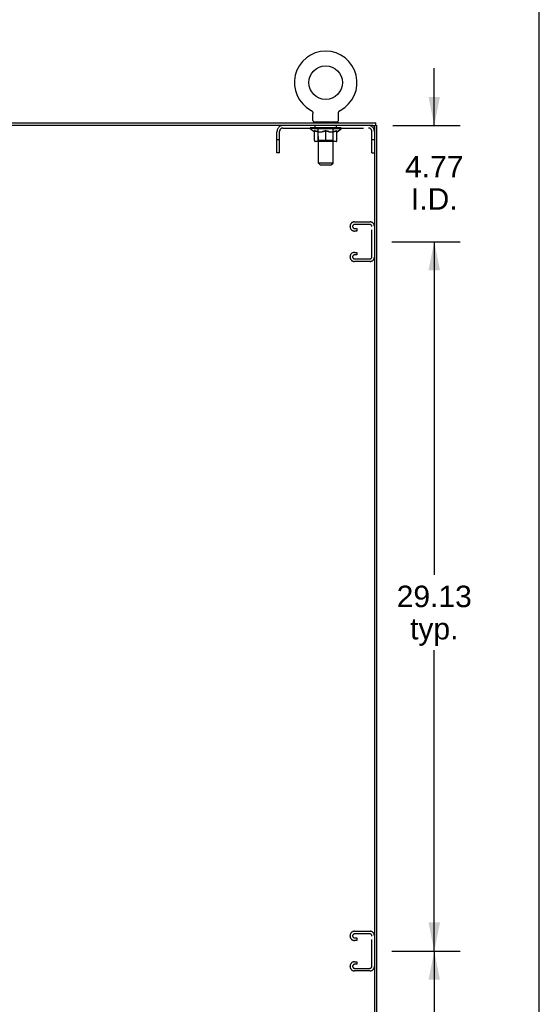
# Model space of a CAD drawing. Header units: inches. Extents: x 0 to 200, y 0 to 129.
# Tile 17 of 17: x 179 to 200, y 40 to 81. Entities that reach past the tile are written whole.
import ezdxf

# ---------------------------------------------------------------- set-up
doc = ezdxf.new("R2010")
doc.units = ezdxf.units.IN
doc.header["$LTSCALE"] = 11
doc.header["$MEASUREMENT"] = 0
doc.linetypes.add('HIDDEN', pattern=[0.2, 0.1, -0.1])
doc.layers.get('0').update_dxf_attribs({"linetype": 'CONTINUOUS'})
for name, color, linetype in [('02___PRT_ALL_AXES', 7, 'CONTINUOUS'), ('DEFAULT_2', 8, 'HIDDEN'), ('DIMENSIONS', 7, 'CONTINUOUS')]:
    doc.layers.add(name, color=color, linetype=linetype)
doc.styles.get("Standard").update_dxf_attribs({"font": 'arial.ttf'})
doc.dimstyles.new('DIMSTYLE_1', dxfattribs={"dimtxt": 0.882353, "dimasz": 1.176471, "dimexe": 0.09, "dimexo": 0.07, "dimgap": 0.0375, "dimtad": 0, "dimtih": 1, "dimtoh": 1, "dimzin": 4, "dimdsep": 46, "dimtxsty": 'Standard', "dimblk": '_FILLED', "dimblk1": '_FILLED', "dimblk2": '_FILLED', "dimcen": 0.09, "dimazin": 1, "dimtfac": 1, "dimtdec": 3, "dimtofl": 0, "dimtmove": 0, "dimatfit": 3, "dimldrblk": '_FILLED', "dimfxl": 1, "dimtolj": 1, "dimtzin": 4, "dimarcsym": 0})

# ---------------------------------------------------------------- blocks, each defined once
blk = doc.blocks.new('_FILLED')
at = {"color": 0, "linetype": 'ByBlock'}
blk.add_solid([(0, 0), (-1, 0.2), (-1, -0.2)], dxfattribs=at)
blk = doc.blocks.new('*D6')
at = {"layer": 'DIMENSIONS', "color": 2, "linetype": 'Continuous'}
for p, q in [((193.95, 42.608), (196.746, 42.608)), ((195.687, 42.608), (195.687, 28.928)), ((195.687, 13.483), (195.687, 25.84)), ((193.95, 13.483), (196.746, 13.483))]:
    blk.add_line(p, q, dxfattribs=at)
at = {"layer": 'DIMENSIONS', "color": 2, "linetype": 'Continuous', "xscale": 1.1764705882, "yscale": 1.1764705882, "zscale": 1.1764705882}
for p, rotation in [((195.687, 42.608), 90), ((195.687, 13.483), 270)]:
    blk.add_blockref('_FILLED', p, dxfattribs=dict(at, rotation=rotation))
at = {"layer": 'DIMENSIONS', "color": 2, "linetype": 'Continuous', "insert": (195.687, 28.487), "char_height": 0.8824, "width": 3.08332, "attachment_point": 2, "line_spacing_factor": 0.9}
blk.add_mtext('29.13\\Ptyp.', dxfattribs=at)
blk = doc.blocks.new('*D7')
at = {"layer": 'DIMENSIONS', "color": 2, "linetype": 'Continuous'}
for p, q in [((193.95, 71.733), (196.746, 71.733)), ((195.687, 71.733), (195.687, 58.053)), ((195.687, 42.608), (195.687, 54.965)), ((193.95, 42.608), (196.746, 42.608))]:
    blk.add_line(p, q, dxfattribs=at)
at = {"layer": 'DIMENSIONS', "color": 2, "linetype": 'Continuous', "xscale": 1.1764705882, "yscale": 1.1764705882, "zscale": 1.1764705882}
for p, rotation in [((195.687, 71.733), 90), ((195.687, 42.608), 270)]:
    blk.add_blockref('_FILLED', p, dxfattribs=dict(at, rotation=rotation))
at = {"layer": 'DIMENSIONS', "color": 2, "linetype": 'Continuous', "insert": (195.687, 57.612), "char_height": 0.8824, "width": 3.08332, "attachment_point": 2, "line_spacing_factor": 0.9}
blk.add_mtext('29.13\\Ptyp.', dxfattribs=at)
blk = doc.blocks.new('*D8')
at = {"layer": 'DIMENSIONS', "color": 2, "linetype": 'Continuous'}
for p, q in [((195.687, 76.504), (195.687, 78.857)), ((193.981, 76.504), (196.746, 76.504)), ((193.95, 71.733), (196.746, 71.733)), ((195.687, 71.733), (195.687, 69.381))]:
    blk.add_line(p, q, dxfattribs=at)
at = {"layer": 'DIMENSIONS', "color": 2, "linetype": 'Continuous', "xscale": 1.1764705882, "yscale": 1.1764705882, "zscale": 1.1764705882}
for p, rotation in [((195.687, 76.504), 270), ((195.687, 71.733), 90)]:
    blk.add_blockref('_FILLED', p, dxfattribs=dict(at, rotation=rotation))
at = {"layer": 'DIMENSIONS', "color": 2, "linetype": 'Continuous', "insert": (195.687, 75.252), "char_height": 0.8824, "width": 2.39777, "attachment_point": 2, "line_spacing_factor": 0.9}
blk.add_mtext('4.77\\PI.D.', dxfattribs=at)

msp = doc.modelspace()

# ---------------------------------------------------------------- linework, layer by layer
at = {"color": 7, "linetype": 'Continuous'}
for p, q in [((200, 0), (200, 129.412)), ((190.63, 77.127), (190.63, 77.127)), ((190.63, 77.127), (190.635, 77.125)), ((190.634, 77.126), (190.632, 77.127)), ((190.635, 77.125), (190.639, 77.122)), ((190.639, 77.122), (190.644, 77.119)), ((190.644, 77.119), (190.648, 77.116)), ((190.648, 77.116), (190.652, 77.113)), ((190.652, 77.113), (190.656, 77.11)), ((190.656, 77.11), (190.66, 77.106)), ((190.66, 77.106), (190.664, 77.103)), ((190.664, 77.103), (190.668, 77.099)), ((190.668, 77.099), (190.671, 77.095)), ((190.671, 77.095), (190.675, 77.091)), ((190.675, 77.091), (190.678, 77.087)), ((190.678, 77.087), (190.681, 77.083)), ((190.681, 77.083), (190.684, 77.078)), ((190.684, 77.079), (190.687, 77.074)), ((190.687, 77.074), (190.689, 77.069)), ((190.689, 77.07), (190.692, 77.065)), ((190.692, 77.065), (190.694, 77.06)), ((190.694, 77.06), (190.696, 77.055)), ((190.696, 77.055), (190.698, 77.05)), ((190.698, 77.051), (190.7, 77.046)), ((190.7, 77.046), (190.701, 77.041)), ((190.701, 77.041), (190.703, 77.036)), ((190.703, 77.036), (190.704, 77.03)), ((190.704, 77.03), (190.705, 77.025)), ((190.705, 77.025), (190.706, 77.02)), ((190.707, 77.005), (190.707, 77)), ((190.707, 76.707), (190.707, 77)), ((191.753, 77.01), (191.754, 77.015)), ((191.753, 76.707), (191.753, 77)), ((191.754, 77.015), (191.755, 77.02)), ((191.755, 77.025), (191.756, 77.03)), ((191.755, 77.02), (191.755, 77.025)), ((191.756, 77.03), (191.758, 77.036)), ((191.758, 77.036), (191.759, 77.041)), ((191.759, 77.041), (191.761, 77.046)), ((191.761, 77.046), (191.762, 77.051)), ((191.762, 77.05), (191.764, 77.055)), ((191.764, 77.055), (191.766, 77.06)), ((191.766, 77.06), (191.769, 77.065)), ((191.769, 77.065), (191.771, 77.07)), ((191.771, 77.069), (191.774, 77.074)), ((191.774, 77.074), (191.776, 77.079)), ((191.776, 77.078), (191.779, 77.083)), ((191.779, 77.083), (191.783, 77.087)), ((191.782, 77.087), (191.786, 77.091)), ((191.786, 77.091), (191.789, 77.095)), ((191.789, 77.095), (191.793, 77.099)), ((191.793, 77.099), (191.796, 77.103)), ((191.796, 77.103), (191.8, 77.106)), ((191.8, 77.106), (191.804, 77.11)), ((191.804, 77.11), (191.808, 77.113)), ((191.808, 77.113), (191.812, 77.116)), ((191.812, 77.116), (191.817, 77.119)), ((191.816, 77.119), (191.821, 77.122)), ((191.821, 77.122), (191.825, 77.125)), ((191.821, 77.122), (191.822, 77.123)), ((191.825, 77.125), (191.83, 77.127)), ((191.829, 77.127), (191.827, 77.126)), ((191.83, 77.127), (191.83, 77.127)), ((190.73, 76.638), (190.73, 76.608)), ((191.73, 76.638), (190.73, 76.638)), ((191.73, 76.638), (191.73, 76.608)), ((193.173, 76.504), (193.334, 76.504)), ((193.23, 76.442), (193.23, 76.504)), ((193.282, 76.504), (193.282, 76.608))]:
    msp.add_line(p, q, dxfattribs=at)
at = {"color": 3, "linetype": 'Continuous'}
for p, q in [((157.386, 76.608), (193.282, 76.608)), ((193.168, 76.504), (157.501, 76.504)), ((193.23, 76.442), (193.23, 4.775)), ((193.334, 4.712), (193.334, 76.504))]:
    msp.add_line(p, q, dxfattribs=at)
at = {"color": 7, "linetype": 'Continuous'}
for points in [[(190.706, 77.02), (190.706, 77.015), (190.707, 77.01)], [(190.706, 77.015), (190.707, 77.01), (190.707, 77.005)], [(191.753, 77), (191.753, 77.005), (191.753, 77.01)], [(191.753, 77), (191.753, 77.005), (191.753, 77.01)]]:
    msp.add_lwpolyline(points, dxfattribs=at)
msp.add_circle((191.23, 78.266), 0.688, dxfattribs=at)
for centre, radius, start, end in [((191.23, 78.266), 1.288, 297.7005, 242.2995), ((190.776, 76.707), 0.069, 180, 270), ((191.684, 76.707), 0.069, 270, 360)]:
    msp.add_arc(centre, radius, start, end, dxfattribs=at)
at = {"color": 3, "linetype": 'Continuous'}
msp.add_arc((193.168, 76.442), 0.0625, 0, 90, dxfattribs=at)
at = {"layer": '02___PRT_ALL_AXES', "color": 8, "linetype": 'HIDDEN'}
for p, q in [((190.793, 76.4), (190.793, 76.504)), ((191.668, 76.504), (190.793, 76.504)), ((191.668, 76.4), (191.668, 76.504)), ((191.668, 76.4), (190.793, 76.4))]:
    msp.add_line(p, q, dxfattribs=at)
at = {"layer": 'DEFAULT_2', "color": 8, "linetype": 'HIDDEN'}
for p, q in [((190.63, 77.127), (190.63, 77.127)), ((190.638, 77.123), (190.639, 77.122)), ((191.83, 77.127), (191.83, 77.127)), ((190.597, 76.362), (190.597, 76.408)), ((190.607, 76.402), (190.607, 76.408)), ((190.615, 76.399), (190.615, 76.402)), ((190.624, 76.399), (190.624, 76.402)), ((190.625, 76.399), (190.625, 76.402)), ((190.635, 76.402), (190.635, 76.408)), ((190.651, 76.399), (190.651, 76.402)), ((190.653, 76.399), (190.653, 76.402)), ((190.682, 76.402), (190.682, 76.408)), ((190.696, 76.399), (190.696, 76.402)), ((190.699, 76.399), (190.699, 76.402)), ((190.903, 76.402), (190.702, 76.402)), ((190.745, 76.402), (190.745, 76.408)), ((190.746, 76.399), (190.746, 76.402)), ((190.747, 76.399), (190.747, 76.402)), ((190.75, 76.399), (190.75, 76.402)), ((190.757, 76.399), (190.757, 76.402)), ((190.757, 76.399), (190.757, 76.402)), ((190.761, 76.399), (190.761, 76.402)), ((190.764, 76.399), (190.764, 76.403)), ((190.768, 76.399), (190.768, 76.402)), ((190.783, 76.399), (190.783, 76.402)), ((190.801, 76.399), (190.801, 76.404)), ((190.801, 76.399), (190.801, 76.402)), ((190.822, 76.399), (190.822, 76.402)), ((190.822, 76.399), (190.822, 76.402)), ((190.823, 76.402), (190.823, 76.408)), ((190.833, 76.399), (190.833, 76.402)), ((190.837, 76.399), (190.837, 76.402)), ((190.846, 76.399), (190.846, 76.402)), ((190.857, 76.399), (190.857, 76.406)), ((190.873, 76.399), (190.873, 76.402)), ((190.876, 76.399), (190.876, 76.402)), ((190.903, 76.399), (190.903, 76.402)), ((190.97, 76.402), (190.908, 76.402)), ((190.914, 76.402), (190.914, 76.408)), ((190.918, 76.638), (190.918, 76.608)), ((190.92, 76.399), (190.92, 76.402)), ((190.925, 76.399), (190.925, 76.402)), ((190.93, 74.957), (190.93, 76.604)), ((190.931, 76.399), (190.931, 76.407)), ((190.935, 76.399), (190.935, 76.402)), ((190.946, 76.399), (190.946, 76.402)), ((190.97, 76.399), (190.97, 76.402)), ((191.045, 76.402), (190.986, 76.402)), ((191.006, 76.399), (191.006, 76.402)), ((191.014, 76.402), (191.014, 76.408)), ((191.017, 76.399), (191.017, 76.402)), ((191.02, 76.399), (191.02, 76.408)), ((191.022, 76.399), (191.022, 76.402)), ((191.03, 76.399), (191.03, 76.402)), ((191.045, 76.399), (191.045, 76.402)), ((191.126, 76.402), (191.071, 76.402)), ((191.084, 76.399), (191.084, 76.402)), ((191.116, 76.402), (191.193, 76.406)), ((191.12, 76.402), (191.12, 76.408)), ((191.121, 76.408), (191.12, 76.408)), ((191.121, 76.402), (191.121, 76.408)), ((191.121, 76.399), (191.121, 76.402)), ((191.125, 76.399), (191.125, 76.402)), ((191.126, 76.399), (191.126, 76.402)), ((191.126, 76.399), (191.126, 76.402)), ((191.161, 76.402), (191.226, 76.402)), ((191.167, 76.399), (191.167, 76.402)), ((191.172, 76.402), (191.172, 76.405)), ((191.193, 76.402), (191.193, 76.406)), ((191.209, 76.399), (191.209, 76.402)), ((191.228, 76.402), (191.227, 76.402)), ((191.227, 76.399), (191.227, 76.402)), ((191.228, 76.399), (191.228, 76.402)), ((191.23, 76.402), (191.23, 76.408)), ((191.23, 76.408), (191.345, 76.402)), ((191.233, 76.399), (191.233, 76.402)), ((191.233, 76.399), (191.233, 76.402)), ((191.233, 76.402), (191.233, 76.402)), ((191.251, 76.399), (191.251, 76.402)), ((191.251, 76.402), (191.299, 76.402)), ((191.294, 76.399), (191.294, 76.402)), ((191.334, 76.399), (191.334, 76.402)), ((191.335, 76.399), (191.335, 76.402)), ((191.335, 76.402), (191.389, 76.402)), ((191.336, 76.399), (191.336, 76.402)), ((191.34, 76.402), (191.34, 76.408)), ((191.34, 76.402), (191.34, 76.408)), ((191.34, 76.408), (191.34, 76.408)), ((191.34, 76.399), (191.34, 76.402)), ((191.376, 76.399), (191.376, 76.402)), ((191.415, 76.399), (191.415, 76.402)), ((191.415, 76.402), (191.474, 76.402)), ((191.431, 76.399), (191.431, 76.402)), ((191.438, 76.399), (191.438, 76.402)), ((191.441, 76.399), (191.441, 76.408)), ((191.443, 76.399), (191.443, 76.402)), ((191.447, 76.402), (191.447, 76.408)), ((191.454, 76.399), (191.454, 76.402)), ((191.49, 76.399), (191.49, 76.402)), ((191.49, 76.402), (191.552, 76.402)), ((191.514, 76.399), (191.514, 76.402)), ((191.525, 76.399), (191.525, 76.402)), ((191.529, 76.399), (191.529, 76.407)), ((191.53, 74.957), (191.53, 76.604)), ((191.535, 76.399), (191.535, 76.402)), ((191.54, 76.399), (191.54, 76.402)), ((191.543, 76.638), (191.543, 76.608)), ((191.547, 76.402), (191.547, 76.408)), ((191.557, 76.399), (191.557, 76.402)), ((191.557, 76.402), (191.758, 76.402)), ((191.584, 76.399), (191.584, 76.402)), ((191.587, 76.399), (191.587, 76.402)), ((191.603, 76.399), (191.603, 76.406)), ((191.614, 76.399), (191.614, 76.402)), ((191.623, 76.399), (191.623, 76.402)), ((191.628, 76.399), (191.628, 76.402)), ((191.637, 76.402), (191.637, 76.408)), ((191.639, 76.399), (191.639, 76.402)), ((191.639, 76.399), (191.639, 76.402)), ((191.659, 76.399), (191.659, 76.404)), ((191.66, 76.399), (191.66, 76.402)), ((191.678, 76.399), (191.678, 76.402)), ((191.692, 76.399), (191.692, 76.402)), ((191.696, 76.399), (191.696, 76.403)), ((191.7, 76.399), (191.7, 76.402)), ((191.703, 76.399), (191.703, 76.402)), ((191.703, 76.399), (191.703, 76.402)), ((191.71, 76.399), (191.71, 76.402)), ((191.713, 76.399), (191.713, 76.402)), ((191.714, 76.399), (191.714, 76.402)), ((191.715, 76.402), (191.715, 76.408)), ((191.761, 76.399), (191.761, 76.402)), ((191.764, 76.399), (191.764, 76.402)), ((191.779, 76.402), (191.779, 76.408)), ((191.807, 76.399), (191.807, 76.402)), ((191.809, 76.399), (191.809, 76.402)), ((191.825, 76.402), (191.825, 76.408)), ((191.835, 76.399), (191.835, 76.402)), ((191.836, 76.399), (191.836, 76.402)), ((191.845, 76.399), (191.845, 76.402)), ((191.854, 76.402), (191.854, 76.408)), ((191.863, 76.362), (191.863, 76.408)), ((189.23, 75.379), (189.23, 76.258)), ((189.334, 75.379), (189.334, 76.258)), ((189.477, 76.4), (192.984, 76.4)), ((191.863, 76.362), (190.597, 76.362)), ((190.756, 76.25), (190.597, 76.362)), ((190.615, 76.399), (191.845, 76.399)), ((190.756, 76.25), (190.767, 76.25)), ((190.767, 75.887), (190.767, 76.294)), ((190.909, 76.25), (191.089, 76.25)), ((190.917, 75.89), (190.917, 76.359)), ((191.23, 75.85), (191.23, 76.294)), ((191.371, 76.25), (191.551, 76.25)), ((191.543, 75.89), (191.543, 76.359)), ((191.694, 75.887), (191.694, 76.294)), ((191.694, 76.25), (191.704, 76.25)), ((191.704, 76.25), (191.863, 76.362)), ((193.126, 75.379), (193.126, 76.258)), ((189.334, 75.909), (189.23, 75.909)), ((191.657, 75.85), (190.804, 75.85)), ((190.917, 75.89), (190.878, 75.85)), ((191.543, 75.89), (190.917, 75.89)), ((191.543, 75.89), (191.583, 75.85)), ((193.23, 75.909), (193.126, 75.909)), ((189.334, 75.379), (189.23, 75.379)), ((193.126, 75.379), (193.23, 75.379)), ((191.53, 74.957), (190.93, 74.957)), ((190.999, 74.888), (190.93, 74.957)), ((190.999, 74.888), (191.461, 74.888)), ((191.461, 74.888), (191.53, 74.957)), ((192.23, 72.351), (192.23, 72.366)), ((192.41, 72.546), (193.05, 72.546)), ((193.036, 72.442), (192.424, 72.442)), ((192.511, 72.171), (192.41, 72.171)), ((192.424, 72.275), (192.511, 72.275)), ((192.511, 72.275), (192.511, 72.171)), ((193.126, 71.115), (193.126, 72.352)), ((192.41, 71.296), (192.511, 71.296)), ((192.511, 71.192), (192.424, 71.192)), ((192.511, 71.296), (192.511, 71.192)), ((192.23, 71.101), (192.23, 71.116)), ((193.05, 70.921), (192.41, 70.921)), ((192.424, 71.025), (193.036, 71.025)), ((192.41, 43.421), (193.05, 43.421)), ((193.036, 43.317), (192.424, 43.317)), ((192.23, 43.226), (192.23, 43.241)), ((192.511, 43.046), (192.41, 43.046)), ((192.424, 43.15), (192.511, 43.15)), ((192.511, 43.15), (192.511, 43.046)), ((193.126, 41.99), (193.126, 43.227)), ((192.41, 42.171), (192.511, 42.171)), ((192.511, 42.067), (192.424, 42.067)), ((192.511, 42.171), (192.511, 42.067)), ((192.23, 41.976), (192.23, 41.991)), ((193.05, 41.796), (192.41, 41.796)), ((192.424, 41.9), (193.036, 41.9))]:
    msp.add_line(p, q, dxfattribs=at)
for points in [[(190.917, 76.25), (190.892, 76.255), (190.867, 76.26), (190.842, 76.267), (190.817, 76.275), (190.792, 76.284), (190.767, 76.294)], [(190.767, 76.293), (190.791, 76.283), (190.815, 76.275), (190.839, 76.267), (190.862, 76.26), (190.886, 76.255), (190.909, 76.25)], [(191.23, 76.294), (191.204, 76.284), (191.179, 76.275), (191.153, 76.267), (191.129, 76.26), (191.104, 76.255), (191.079, 76.25)], [(191.089, 76.25), (191.112, 76.255), (191.135, 76.26), (191.159, 76.267), (191.182, 76.274), (191.206, 76.283), (191.23, 76.292)], [(191.381, 76.25), (191.356, 76.255), (191.331, 76.26), (191.306, 76.267), (191.281, 76.275), (191.256, 76.284), (191.23, 76.294)], [(191.23, 76.292), (191.254, 76.283), (191.278, 76.274), (191.302, 76.267), (191.325, 76.26), (191.348, 76.255), (191.371, 76.25)], [(191.694, 76.294), (191.668, 76.284), (191.642, 76.275), (191.617, 76.267), (191.593, 76.26), (191.568, 76.255), (191.544, 76.25)], [(191.551, 76.25), (191.575, 76.255), (191.598, 76.261), (191.622, 76.267), (191.645, 76.275), (191.669, 76.283), (191.694, 76.293)]]:
    msp.add_lwpolyline(points, dxfattribs=at)
for centre, radius, start, end in [((189.477, 76.258), 0.246, 90, 180), ((190.896, 76.604), 0.0345, 0, 90), ((191.565, 76.604), 0.0345, 90, 180), ((192.984, 76.258), 0.246, 0, 90), ((189.477, 76.258), 0.142, 90, 180), ((190.878, 76.359), 0.0398, 0, 90), ((191.583, 76.359), 0.0398, 90, 180), ((192.984, 76.258), 0.142, 0, 90), ((190.804, 75.887), 0.0371, 180, 270), ((191.657, 75.887), 0.0371, 270, 360), ((192.41, 72.366), 0.18, 90, 180), ((192.424, 72.352), 0.09, 90, 175.8584), ((193.036, 72.352), 0.09, 0, 90), ((193.05, 72.366), 0.18, 0, 90), ((192.41, 72.351), 0.18, 180, 270), ((192.424, 72.365), 0.09, 184.1416, 270), ((192.41, 71.116), 0.18, 90, 180), ((192.424, 71.102), 0.09, 90, 175.8584), ((192.41, 71.101), 0.18, 180, 270), ((192.424, 71.115), 0.09, 184.1416, 270), ((193.036, 71.115), 0.09, 270, 360), ((193.05, 71.101), 0.18, 270, 360), ((192.41, 43.241), 0.18, 90, 180), ((192.424, 43.227), 0.09, 90, 175.8584), ((193.036, 43.227), 0.09, 0, 90), ((193.05, 43.241), 0.18, 0, 90), ((192.41, 43.226), 0.18, 180, 270), ((192.424, 43.24), 0.09, 184.1416, 270), ((192.41, 41.991), 0.18, 90, 180), ((192.424, 41.977), 0.09, 90, 175.8584), ((192.41, 41.976), 0.18, 180, 270), ((192.424, 41.99), 0.09, 184.1416, 270), ((193.036, 41.99), 0.09, 270, 360), ((193.05, 41.976), 0.18, 270, 360)]:
    msp.add_arc(centre, radius, start, end, dxfattribs=at)
for centre, major_axis, ratio, start_param, end_param in [((191.23, 76.408), (0.633, 0.007), 0.05963, 2.96643, 3.140963), ((190.577, 76.397), (0.198, 0), 0.060556, 0.430652, 1.470503), ((191.23, 76.408), (0.633, 0), 0.060556, 3.141593, 3.316126), ((190.577, 76.39), (0.198, 0.002), 0.05963, 1.376596, 1.469874), ((191.23, 76.408), (0.633, 0.013), 0.05688, 2.791345, 2.965878), ((190.553, 76.397), (0.198, 0.002), 0.05963, 0.25549, 1.295341), ((190.621, 76.397), (0.198, -0.002), 0.05963, 0.605815, 1.645666), ((191.23, 76.408), (0.633, -0.007), 0.05963, -2.96643, -2.791898), ((190.621, 76.39), (0.198, 0), 0.060556, 1.551758, 1.645036), ((190.553, 76.39), (0.198, 0.004), 0.05688, 1.20151, 1.294789), ((190.622, 76.392), (0.164, 0.002), 0.05963, 1.065228, 1.614276), ((190.603, 76.392), (0.164, 0.003), 0.05688, 0.890143, 1.43919), ((190.661, 76.392), (0.164, 0), 0.060556, 1.240391, 1.789438), ((191.23, 76.408), (0.633, 0.019), 0.052395, 2.616403, 2.790936), ((190.549, 76.397), (0.198, 0.004), 0.05688, 0.080405, 1.120256), ((190.684, 76.397), (0.198, -0.004), 0.05688, 0.7809, 1.820751), ((191.23, 76.408), (0.633, -0.013), 0.05688, -2.791345, -2.616812), ((190.684, 76.39), (0.198, -0.002), 0.05963, 1.72692, 1.820198), ((190.549, 76.39), (0.198, 0.006), 0.052395, 1.026568, 1.119847), ((190.602, 76.392), (0.164, 0.005), 0.052395, 0.715201, 1.264248), ((190.716, 76.392), (0.164, -0.002), 0.05963, 1.415553, 1.9646), ((191.23, 76.408), (0.633, 0.025), 0.046319, 2.441654, 2.616187), ((190.763, 76.397), (0.198, -0.006), 0.052395, 0.955842, 1.995693), ((191.23, 76.408), (0.633, -0.019), 0.052395, -2.616403, -2.44187), ((190.566, 76.397), (0.198, 0.006), 0.052395, -0.094537, 0.945314), ((190.763, 76.39), (0.198, -0.004), 0.05688, 1.902006, 1.995284), ((190.566, 76.39), (0.198, 0.008), 0.046319, 0.851819, 0.945098), ((190.62, 76.392), (0.164, 0.006), 0.046319, 0.540452, 1.089499), ((190.787, 76.392), (0.164, -0.003), 0.05688, 1.590638, 2.139686), ((191.23, 76.408), (0.633, 0.029), 0.038841, 2.267123, 2.441656), ((190.857, 76.397), (0.198, -0.008), 0.046319, 1.130591, 2.170442), ((190.603, 76.397), (0.198, 0.008), 0.046319, -0.269286, 0.770565), ((191.23, 76.408), (0.633, -0.025), 0.046319, -2.441654, -2.267121), ((190.857, 76.39), (0.198, -0.006), 0.052395, 2.076947, 2.170226), ((190.603, 76.39), (0.198, 0.009), 0.038841, 0.677289, 0.770567), ((190.657, 76.392), (0.164, 0.008), 0.038841, 0.365921, 0.914969), ((190.872, 76.392), (0.164, -0.005), 0.052395, 1.76558, 2.314627), ((191.23, 76.408), (0.633, 0.033), 0.030195, 2.09281, 2.267343), ((190.961, 76.397), (0.198, -0.009), 0.038841, 1.305122, 2.344973), ((190.659, 76.397), (0.198, 0.009), 0.038841, -0.443817, 0.596034), ((191.23, 76.408), (0.633, -0.029), 0.038841, -2.267123, -2.092591), ((190.961, 76.39), (0.198, -0.008), 0.046319, 2.251696, 2.344975), ((190.659, 76.39), (0.198, 0.01), 0.030195, 0.502975, 0.596254), ((190.712, 76.392), (0.164, 0.009), 0.030195, 0.191608, 0.740655), ((190.967, 76.392), (0.164, -0.006), 0.046319, 1.940329, 2.489376), ((190.733, 76.397), (0.198, 0.01), 0.030195, -0.61813, 0.421721), ((191.23, 76.408), (0.633, 0.036), 0.020645, 1.918687, 2.09322), ((191.074, 76.397), (0.198, -0.01), 0.030195, 1.479435, 2.519286), ((191.23, 76.408), (0.633, -0.033), 0.030195, -2.09281, -1.918277), ((191.074, 76.39), (0.198, -0.009), 0.038841, 2.426227, 2.519505), ((190.733, 76.39), (0.198, 0.011), 0.020645, 0.328852, 0.422131), ((190.782, 76.392), (0.164, 0.009), 0.020645, 0.017485, 0.566532), ((191.071, 76.392), (0.164, -0.008), 0.038841, 2.11486, 2.663907), ((190.822, 76.397), (0.198, 0.011), 0.020645, -0.792253, 0.247598), ((191.23, 76.408), (0.633, 0.038), 0.010478, 1.744704, 1.919237), ((191.192, 76.397), (0.198, -0.011), 0.020645, 1.653558, 2.693409), ((191.23, 76.408), (0.633, -0.036), 0.020645, -1.918687, -1.744154), ((191.192, 76.39), (0.198, -0.01), 0.030195, 2.60054, 2.693819), ((190.822, 76.39), (0.198, 0.012), 0.010478, 0.154869, 0.248148), ((190.866, 76.392), (0.164, 0.01), 0.010478, 6.126688, 6.675735), ((191.179, 76.392), (0.164, -0.009), 0.030195, 2.289173, 2.83822), ((190.923, 76.397), (0.198, 0.012), 0.010478, -0.966236, -0.000846), ((191.311, 76.397), (0.198, -0.012), 0.010478, 1.827541, 2.867392), ((191.23, 76.408), (0.633, -0.038), 0.010478, -1.744704, -1.570171), ((191.311, 76.39), (0.198, -0.011), 0.020645, 2.774664, 2.867942), ((191.289, 76.392), (0.164, -0.009), 0.020645, 2.463296, 3.012344), ((191.149, 76.397), (0.198, 0.012), 0.010478, 0.274201, 1.314052), ((191.063, 76.392), (0.164, 0.01), 0.010478, -0.000298, 0.504314), ((191.033, 76.39), (0.198, 0.012), 0.010478, 0.192946, 0.399283), ((191.23, 76.408), (0.633, 0.038), 0.010478, -1.578586, -1.396888), ((191.427, 76.39), (0.198, -0.012), 0.010478, 2.948646, 3.041925), ((191.397, 76.392), (0.164, -0.01), 0.010478, 2.637279, 3.142076), ((191.268, 76.397), (0.198, 0.011), 0.020645, 0.448184, 1.488034), ((191.171, 76.392), (0.164, 0.009), 0.020645, 0.129249, 0.678296), ((191.149, 76.39), (0.198, 0.011), 0.020645, 0.273651, 0.366929), ((191.23, 76.408), (0.633, 0.036), 0.020645, -1.397439, -1.222906), ((191.538, 76.397), (0.198, -0.012), 0.010478, -3.140747, -2.175357), ((191.23, 76.408), (0.633, -0.038), 0.010478, 1.222355, 1.396888), ((191.386, 76.397), (0.198, 0.01), 0.030195, 0.622307, 1.662158), ((191.281, 76.392), (0.164, 0.009), 0.030195, 0.303372, 0.852419), ((191.595, 76.392), (0.164, -0.01), 0.010478, 2.749043, 3.29809), ((191.639, 76.397), (0.198, -0.011), 0.020645, 2.893995, 3.933846), ((191.268, 76.39), (0.198, 0.01), 0.030195, 0.447774, 0.541052), ((191.639, 76.39), (0.198, -0.012), 0.010478, 2.893445, 2.986723), ((191.23, 76.408), (0.633, 0.033), 0.030195, -1.223315, -1.048783), ((191.23, 76.408), (0.633, -0.036), 0.020645, 1.048373, 1.222906), ((191.499, 76.397), (0.198, 0.009), 0.038841, 0.79662, 1.836471), ((191.39, 76.392), (0.164, 0.008), 0.038841, 0.477686, 1.026733), ((191.679, 76.392), (0.164, -0.009), 0.020645, 2.57506, 3.124108), ((191.727, 76.397), (0.198, -0.01), 0.030195, 2.719872, 3.759723), ((191.604, 76.397), (0.198, 0.008), 0.046319, 0.971151, 2.011002), ((191.386, 76.39), (0.198, 0.009), 0.038841, 0.622087, 0.715366), ((191.727, 76.39), (0.198, -0.011), 0.020645, 2.719462, 2.812741), ((191.23, 76.408), (0.633, 0.029), 0.038841, -1.049002, -0.874469), ((191.23, 76.408), (0.633, -0.033), 0.030195, 0.87425, 1.048783), ((191.493, 76.392), (0.164, 0.006), 0.046319, 0.652216, 1.201263), ((191.697, 76.397), (0.198, 0.006), 0.052395, 1.1459, 2.185751), ((191.749, 76.392), (0.164, -0.009), 0.030195, 2.400937, 2.949985), ((191.801, 76.397), (0.198, -0.009), 0.038841, 2.545558, 3.585409), ((191.588, 76.392), (0.164, 0.005), 0.052395, 0.826965, 1.376012), ((191.499, 76.39), (0.198, 0.008), 0.046319, 0.796618, 0.889896), ((191.801, 76.39), (0.198, -0.01), 0.030195, 2.545339, 2.638617), ((191.776, 76.397), (0.198, 0.004), 0.05688, 1.320842, 2.360692), ((191.23, 76.408), (0.633, 0.025), 0.046319, -0.874471, -0.699939), ((191.23, 76.408), (0.633, -0.029), 0.038841, 0.699936, 0.874469), ((191.857, 76.397), (0.198, -0.008), 0.046319, 2.371028, 3.410879), ((191.803, 76.392), (0.164, -0.008), 0.038841, 2.226624, 2.775671), ((191.839, 76.397), (0.198, 0.002), 0.05963, 1.495927, 2.535778), ((191.673, 76.392), (0.164, 0.003), 0.05688, 1.001907, 1.550954), ((191.894, 76.397), (0.198, -0.006), 0.052395, 2.196279, 3.23613), ((191.84, 76.392), (0.164, -0.006), 0.046319, 2.052093, 2.601141), ((191.604, 76.39), (0.198, 0.006), 0.052395, 0.971367, 1.064645), ((191.883, 76.397), (0.198, 0), 0.060556, 1.671089, 2.71094), ((191.857, 76.39), (0.198, -0.009), 0.038841, 2.371026, 2.464304), ((191.911, 76.397), (0.198, -0.004), 0.05688, 2.021337, 3.061188), ((191.23, 76.408), (0.633, 0.019), 0.052395, -0.699723, -0.52519), ((191.23, 76.408), (0.633, -0.025), 0.046319, 0.525406, 0.699939), ((191.908, 76.397), (0.198, -0.002), 0.05963, 1.846251, 2.886102), ((191.744, 76.392), (0.164, 0.002), 0.05963, 1.176993, 1.72604), ((191.858, 76.392), (0.164, -0.005), 0.052395, 1.877344, 2.426392), ((191.8, 76.392), (0.164, 0), 0.060556, 1.352155, 1.901202), ((191.858, 76.392), (0.164, -0.003), 0.05688, 1.702402, 2.25145), ((191.838, 76.392), (0.164, -0.002), 0.05963, 1.527317, 2.076364), ((191.697, 76.39), (0.198, 0.004), 0.05688, 1.146309, 1.239587), ((191.894, 76.39), (0.198, -0.008), 0.046319, 2.196495, 2.289773), ((191.23, 76.408), (0.633, 0.013), 0.05688, -0.524781, -0.350248), ((191.23, 76.408), (0.633, -0.019), 0.052395, 0.350657, 0.52519), ((191.776, 76.39), (0.198, 0.002), 0.05963, 1.321394, 1.414673), ((191.911, 76.39), (0.198, -0.006), 0.052395, 2.021746, 2.115024), ((191.23, 76.408), (0.633, 0.007), 0.05963, -0.349695, -0.175162), ((191.23, 76.408), (0.633, -0.013), 0.05688, 0.175715, 0.350248), ((191.839, 76.39), (0.198, 0), 0.060556, 1.496556, 1.589835), ((191.908, 76.39), (0.198, -0.004), 0.05688, 1.846804, 1.940083), ((191.883, 76.39), (0.198, -0.002), 0.05963, 1.671719, 1.764997), ((191.23, 76.408), (0.633, 0), 0.060556, -0.174533, 0), ((191.23, 76.408), (0.633, -0.007), 0.05963, 0.000629, 0.175162)]:
    msp.add_ellipse(centre, major_axis=major_axis, ratio=ratio, start_param=start_param, end_param=end_param, dxfattribs=at)

# ---------------------------------------------------------------- dimensions: what is measured, and where the dimension line sits
at = {"layer": 'DIMENSIONS', "color": 2, "linetype": 'Continuous'}
for base, p1, p2, angle, text, picture, middle in [((195.687, 71.733), (193.911, 76.504), (193.88, 71.733), 270, '<>\\PI.D.', '*D8', (195.687, 74.15)), ((195.687288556, 71.733483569), (193.879697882, 42.608483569), (193.879697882, 71.733483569), 90, '<>\\Ptyp.', '*D7', (195.687288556, 56.509218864)), ((195.687288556, 42.608483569), (193.879697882, 13.483483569), (193.879697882, 42.608483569), 90, '<>\\Ptyp.', '*D6', (195.687288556, 27.384218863))]:
    dim = msp.add_linear_dim(base=base, p1=p1, p2=p2, angle=angle, text=text, dimstyle='DIMSTYLE_1', dxfattribs=at)
    dim.commit()
    dim.dimension.update_dxf_attribs({"geometry": picture, "text_midpoint": middle, "dimtype": 160})

doc.saveas('drawing.dxf')
